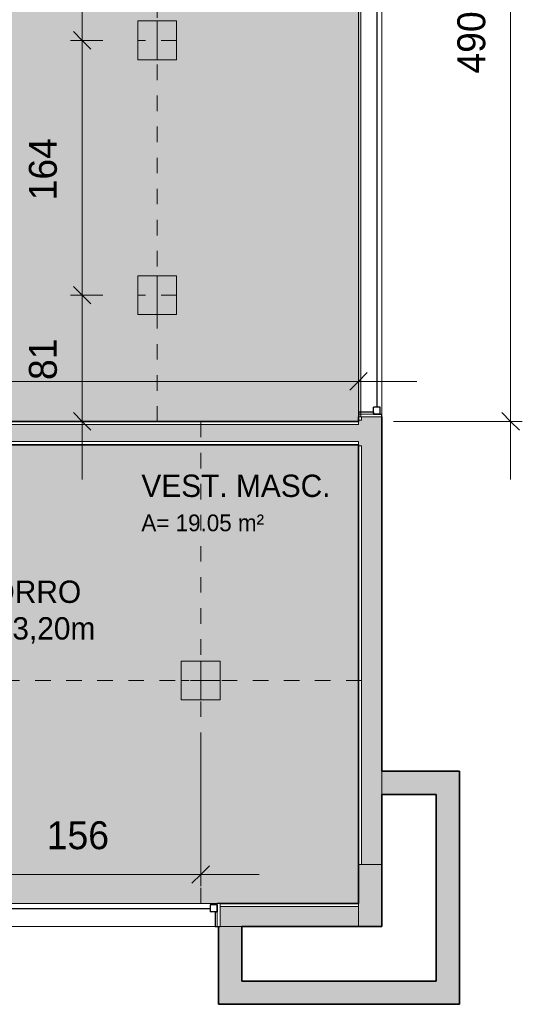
# Model space of a CAD drawing. Header units: metres. Extents: x -31 to 96, y -24 to 31.
# Tile 23 of 155: x -2.91 to 0.33, y -21.31 to -14.98. Entities that reach past the tile are written whole.
import ezdxf

# ---------------------------------------------------------------- set-up
doc = ezdxf.new("R2010")
doc.units = ezdxf.units.M
doc.linetypes.add('Oculta', pattern=[0.007144, 0.004763, -0.002381])
for name, color, linetype, lineweight in [('A-ANNO-DIMS', 211, 'Continuous', 9), ('A-ANNO-DIMS-75', 211, 'Continuous', 9), ('A-AREA-IDEN', 2, 'Continuous', 9), ('A-DETL', 90, 'Continuous', 18), ('A-DETL-GENF', 92, 'Continuous', 18), ('A-DETL-HDLN', 90, 'Oculta', 18), ('A-DETL-THIN', 151, 'Continuous', 18), ('A-GLAZ', 151, 'Continuous', 18), ('A-WALL', 113, 'Continuous', 18), ('A-WALL-PATT', 111, 'Continuous', 35), ('G-ANNO-TEXT', 231, 'Continuous', 9)]:
    doc.layers.add(name, color=color, linetype=linetype, lineweight=lineweight)
doc.styles.add('Century Gothic', font='GOTHIC.TTF', dxfattribs={"height": 0.143711})
doc.styles.add('Century Gothic_2', font='GOTHIC.TTF', dxfattribs={"height": 0.179639})
doc.styles.add('Century Gothic_3', font='GOTHIC.TTF', dxfattribs={"height": 0.107783})
doc.styles.add('Century Gothic_B', font='txt', dxfattribs={"height": 0.143612})
doc.dimstyles.new('_Cotas_detalhamento_2_5_mm', dxfattribs={"dimscale": 0.3048, "dimtxt": 0.1875, "dimasz": 0.369094, "dimexe": 0.246063, "dimexo": 0.738189, "dimgap": 0.369094, "dimtad": 1, "dimdec": 0, "dimlfac": 100, "dimzin": 0, "dimdsep": 46, "dimtxsty": 'Century Gothic_2', "dimblk1": 'OBLIQUE', "dimblk2": 'OBLIQUE', "dimsah": 1, "dimcen": 0.09, "dimdle": 1.230315, "dimazin": 0, "dimtfac": 1, "dimtdec": 4, "dimtix": 1, "dimtmove": 0, "dimatfit": 3, "dimfxl": 1, "dimtvp": 1, "dimtolj": 1, "dimtzin": 0, "dimarcsym": 2})

# ---------------------------------------------------------------- blocks, each defined once
blk = doc.blocks.new('Casement w Mullions-Number_0002 - Janela 100 x 400 _cm_-1469881-PLANTA DE TETO - LUMINOTÉCNICO')
at = {"layer": 'A-GLAZ', "lineweight": 25}
for p, q in [((-2.075, 0.075), (-2.05595, 0.075)), ((-2.05595, 0.02055), (-2.05595, 0.075)), ((-2.05595, 0.065), (-2.05595, 0.02055)), ((-2.05595, 0.065), (-2.0115, 0.065)), ((-2.0115, 0.065), (-2.0115, 0.02055)), ((2.0115, 0.065), (2.0115, 0.02055)), ((2.05595, 0.065), (2.0115, 0.065)), ((2.05595, 0.02055), (2.05595, 0.075)), ((2.075, 0.075), (2.05595, 0.075)), ((2.05595, 0.065), (2.05595, 0.02055)), ((-2.05595, 0.02055), (-2.0115, 0.02055)), ((-2.05595, 0.02055), (-2.04325, 0.02055)), ((-2.04325, -0.075), (-2.04325, 0.02055)), ((-2.0115, 0.04277), (2.0115, 0.04277)), ((2.05595, 0.02055), (2.0115, 0.02055)), ((2.04325, 0.02055), (2.05595, 0.02055)), ((2.04325, 0.02055), (2.04325, -0.075)), ((-2.04325, -0.075), (-2.075, -0.075)), ((2.04325, -0.075), (2.075, -0.075))]:
    blk.add_line(p, q, dxfattribs=at)
at = {"layer": 'A-GLAZ'}
for p, q in [((-2.05595, 0.075), (-2.075, 0.075)), ((-2.075, 0.075), (-2.075, -0.075)), ((-2.05595, -0.075), (-2.05595, 0.075)), ((2.05595, 0.075), (-2.05595, 0.075)), ((-2.05595, 0.075), (-2.05595, -0.075)), ((2.05595, 0.075), (2.05595, -0.075)), ((2.075, 0.075), (2.05595, 0.075)), ((2.05595, -0.075), (2.05595, 0.075)), ((2.075, -0.075), (2.075, 0.075)), ((-2.075, -0.075), (-2.05595, -0.075)), ((-2.05595, -0.075), (2.05595, -0.075)), ((2.05595, -0.075), (2.075, -0.075))]:
    blk.add_line(p, q, dxfattribs=at)
blk = doc.blocks.new('DIMBLOCK29-PLANTA DE TETO - LUMINOTÉCNICO')
at = {"layer": 'A-ANNO-DIMS-75'}
for p, q in [((-6.9273, -17.4499), (-6.9273, -17.2294)), ((-0.7273, -17.4499), (-0.7273, -17.2294)), ((-7.3023, -17.3044), (-0.3523, -17.3044)), ((-6.9273, -17.3044), (-6.9273, -17.4499)), ((-0.7273, -17.3044), (-0.7273, -17.4499))]:
    blk.add_line(p, q, dxfattribs=at)
at = {"layer": 'A-ANNO-DIMS-75', "lineweight": 18}
for p, q in [((-6.9273, -17.3044), (-6.871, -17.2482)), ((-0.7273, -17.3044), (-0.671, -17.2482)), ((-6.9273, -17.3044), (-6.9835, -17.3607)), ((-0.7273, -17.3044), (-0.7835, -17.3607))]:
    blk.add_line(p, q, dxfattribs=at)
at = {"layer": 'A-ANNO-DIMS-75', "color": 0, "insert": (-4.0371, -16.9617), "char_height": 0.17964, "width": 0.503571, "attachment_point": 1, "line_spacing_factor": 0.984117, "style": 'Century Gothic_2'}
blk.add_mtext('620', dxfattribs=at)
blk = doc.blocks.new('_Oblique')
at = {"color": 0, "linetype": 'ByBlock', "lineweight": -2}
blk.add_line((-0.5, -0.5), (0.5, 0.5), dxfattribs=at)
blk = doc.blocks.new('DIMBLOCK34-PLANTA DE TETO - LUMINOTÉCNICO')
at = {"layer": 'A-ANNO-DIMS-75'}
for p, q in [((-3.3039, -19.5796), (-3.3039, -20.5542)), ((-3.3039, -20.4792), (-3.3039, -19.5796)), ((-1.7423, -19.5796), (-1.7423, -20.5542)), ((-1.7423, -20.4792), (-1.7423, -19.5796)), ((-3.3039, -20.4792), (-1.3673, -20.4792))]:
    blk.add_line(p, q, dxfattribs=at)
at = {"layer": 'A-ANNO-DIMS-75', "lineweight": 18}
for p, q in [((-3.3039, -20.4792), (-3.2477, -20.4229)), ((-1.7423, -20.4792), (-1.686, -20.4229)), ((-3.3039, -20.4792), (-3.3602, -20.5354)), ((-1.7423, -20.4792), (-1.7985, -20.5354))]:
    blk.add_line(p, q, dxfattribs=at)
at = {"layer": 'A-ANNO-DIMS-75', "color": 0, "insert": (-2.7329, -20.1364), "char_height": 0.17964, "width": 0.503571, "attachment_point": 1, "line_spacing_factor": 0.984117, "style": 'Century Gothic_2'}
blk.add_mtext('156', dxfattribs=at)
blk = doc.blocks.new('DIMBLOCK140-PLANTA DE TETO - LUMINOTÉCNICO')
at = {"layer": 'A-ANNO-DIMS-75'}
for p, q in [((0.2509, -17.9372), (0.2509, -12.2896)), ((-0.5023, -12.6646), (0.3259, -12.6646)), ((0.2509, -12.6646), (-0.5023, -12.6646)), ((-0.5023, -17.5622), (0.3259, -17.5622)), ((0.2509, -17.5622), (-0.5023, -17.5622))]:
    blk.add_line(p, q, dxfattribs=at)
at = {"layer": 'A-ANNO-DIMS-75', "lineweight": 18}
for p, q in [((0.2509, -12.6646), (0.1947, -12.6083)), ((0.2509, -12.6646), (0.3072, -12.7208)), ((0.2509, -17.5622), (0.1947, -17.5059)), ((0.2509, -17.5622), (0.3072, -17.6184))]:
    blk.add_line(p, q, dxfattribs=at)
at = {"layer": 'A-ANNO-DIMS-75', "color": 0, "insert": (-0.0918, -15.3232), "char_height": 0.17964, "width": 0.503571, "attachment_point": 1, "rotation": 90, "line_spacing_factor": 0.984117, "style": 'Century Gothic_2'}
blk.add_mtext('490', dxfattribs=at)
blk = doc.blocks.new('DIMBLOCK142-PLANTA DE TETO - LUMINOTÉCNICO')
at = {"layer": 'A-ANNO-DIMS-75', "lineweight": 18}
for p, q in [((-2.5047, -13.4746), (-2.5609, -13.4183)), ((-2.5047, -13.4746), (-2.4484, -13.5308)), ((-2.5047, -15.1096), (-2.5609, -15.0533)), ((-2.5047, -15.1096), (-2.4484, -15.1658))]:
    blk.add_line(p, q, dxfattribs=at)
at = {"layer": 'A-ANNO-DIMS-75'}
for p, q in [((-2.3723, -13.4746), (-2.5797, -13.4746)), ((-2.5047, -13.4746), (-2.5047, -15.1096)), ((-2.5047, -13.4746), (-2.3723, -13.4746)), ((-2.3723, -15.1096), (-2.5797, -15.1096)), ((-2.5047, -15.1096), (-2.3723, -15.1096))]:
    blk.add_line(p, q, dxfattribs=at)
at = {"layer": 'A-ANNO-DIMS-75', "color": 0, "insert": (-2.8474, -14.5019), "char_height": 0.17964, "width": 0.503571, "attachment_point": 1, "rotation": 90, "line_spacing_factor": 0.984117, "style": 'Century Gothic_2'}
blk.add_mtext('164', dxfattribs=at)
blk = doc.blocks.new('DIMBLOCK143-PLANTA DE TETO - LUMINOTÉCNICO')
at = {"layer": 'A-ANNO-DIMS-75', "lineweight": 18}
for p, q in [((-2.5047, -15.1096), (-2.5609, -15.0533)), ((-2.5047, -15.1096), (-2.4484, -15.1658)), ((-2.5047, -16.7496), (-2.5609, -16.6933)), ((-2.5047, -16.7496), (-2.4484, -16.8058))]:
    blk.add_line(p, q, dxfattribs=at)
at = {"layer": 'A-ANNO-DIMS-75'}
for p, q in [((-2.3723, -15.1096), (-2.5797, -15.1096)), ((-2.5047, -15.1096), (-2.5047, -16.7496)), ((-2.5047, -15.1096), (-2.3723, -15.1096)), ((-2.3723, -16.7496), (-2.5797, -16.7496)), ((-2.5047, -16.7496), (-2.3723, -16.7496))]:
    blk.add_line(p, q, dxfattribs=at)
at = {"layer": 'A-ANNO-DIMS-75', "color": 0, "insert": (-2.8474, -16.1394), "char_height": 0.17964, "width": 0.503571, "attachment_point": 1, "rotation": 90, "line_spacing_factor": 0.984117, "style": 'Century Gothic_2'}
blk.add_mtext('164', dxfattribs=at)
blk = doc.blocks.new('DIMBLOCK144-PLANTA DE TETO - LUMINOTÉCNICO')
at = {"layer": 'A-ANNO-DIMS-75', "lineweight": 18}
for p, q in [((-2.5047, -16.7496), (-2.5609, -16.6933)), ((-2.5047, -16.7496), (-2.4484, -16.8058)), ((-2.5047, -17.5622), (-2.5609, -17.5059)), ((-2.5047, -17.5622), (-2.4484, -17.6184))]:
    blk.add_line(p, q, dxfattribs=at)
at = {"layer": 'A-ANNO-DIMS-75'}
for p, q in [((-2.3723, -16.7496), (-2.5797, -16.7496)), ((-2.5047, -16.7496), (-2.5047, -17.9372)), ((-2.5047, -16.7496), (-2.3723, -16.7496)), ((-2.6501, -17.5622), (-2.4297, -17.5622)), ((-2.5047, -17.5622), (-2.6501, -17.5622))]:
    blk.add_line(p, q, dxfattribs=at)
at = {"layer": 'A-ANNO-DIMS-75', "color": 0, "insert": (-2.8474, -17.2958), "char_height": 0.17964, "width": 0.335714, "attachment_point": 1, "rotation": 90, "line_spacing_factor": 0.984117, "style": 'Century Gothic_2'}
blk.add_mtext('81', dxfattribs=at)

msp = doc.modelspace()

# ---------------------------------------------------------------- hatches: boundary and pattern name
at = {"layer": 'A-DETL-GENF'}
h = msp.add_hatch(color=254, dxfattribs=at)
h.paths.add_polyline_path([(-20.6273, -20.8474), (-19.3773, -20.8474), (-19.3773, -18.5646), (-20.6273, -18.5646), (-20.6273, -20.7407)], flags=0)
h.paths.add_polyline_path([(-20.8523, -20.8474), (-20.7773, -20.8474), (-20.7773, -18.4146), (-19.3773, -18.4146), (-19.3773, -16.1146), (-23.2273, -16.1146), (-23.2273, -16.5245), (-23.0773, -16.5245), (-23.0773, -16.8245), (-23.3773, -16.8245), (-23.3773, -16.1146), (-26.734, -16.1146), (-26.734, -20.1646), (-23.3023, -20.1646), (-23.3023, -19.8646), (-23.0773, -19.8646), (-23.0773, -20.1646), (-22.3773, -20.1646), (-22.3773, -20.8474), (-21.1523, -20.8474)], flags=0)
h.paths.add_polyline_path([(-9.6773, -20.6646), (-7.3273, -20.6646), (-7.3273, -20.4146), (-7.0773, -20.4146), (-7.0773, -18.7646), (-9.6773, -18.7646), (-9.6773, -19.8546), (-9.8273, -19.8546), (-9.8273, -16.7159), (-10.8273, -16.7159), (-10.8273, -16.9146), (-11.0773, -16.9146), (-11.0773, -18.8146), (-11.2273, -18.8146), (-11.2273, -16.6646), (-14.9523, -16.6646), (-14.9523, -16.9146), (-15.3523, -16.9146), (-15.3523, -16.6646), (-17.7273, -16.6646), (-17.7273, -13.9396), (-19.2273, -13.9396), (-19.2273, -16.5146), (-19.0773, -16.5146), (-19.0773, -16.8146), (-19.2273, -16.8146), (-19.2273, -20.5474), (-19.0773, -20.5474), (-19.0773, -20.6646), (-15.5523, -20.6646), (-15.5523, -20.5146), (-15.2523, -20.5146), (-15.2523, -20.6646), (-11.2273, -20.6646), (-11.2273, -20.2146), (-11.0773, -20.2146), (-11.0773, -20.4146), (-10.8273, -20.4146), (-10.8273, -20.6646), (-9.8273, -20.6646), (-9.8273, -20.5546), (-9.6773, -20.5546), (-9.6773, -20.6421)], flags=0)
h.paths.add_polyline_path([(-6.8657, -20.6646), (-0.7273, -20.6646), (-0.7273, -17.7122), (-5.7773, -17.7122), (-5.7773, -19.0622), (-5.9273, -19.0622), (-5.9273, -16.7146), (-6.9273, -16.7146), (-6.9273, -20.6646)], flags=0)
h.paths.add_polyline_path([(-7.0773, -18.6146), (-7.0773, -16.9146), (-7.3273, -16.9146), (-7.3273, -16.7159), (-9.6773, -16.7159), (-9.6773, -18.6146), (-7.0891, -18.6146)], flags=0)
h.paths.add_polyline_path([(-0.7273, -17.5622), (-0.7273, -17.5337), (-0.7123, -17.5337), (-0.7123, -13.3837), (-0.7273, -13.3837), (-0.7273, -12.6646), (-6.9173, -12.6646), (-6.9173, -12.8146), (-7.2173, -12.8146), (-7.2173, -15.2646), (-5.9273, -15.2646), (-5.9273, -14.1646), (-5.7773, -14.1646), (-5.777, -17.5622), (-3.1285, -17.5622)], flags=0)
h.paths.add_polyline_path([(-7.3273, -16.5659), (-7.3273, -16.4646), (-6.9273, -16.4646), (-6.9273, -16.5646), (-5.9273, -16.5646), (-5.9273, -15.4146), (-7.3673, -15.4146), (-7.3673, -12.6646), (-9.4673, -12.6646), (-9.4673, -15.4159), (-9.6173, -15.4159), (-9.6173, -12.6646), (-10.8273, -12.6646), (-10.8273, -12.8146), (-11.0773, -12.8146), (-11.0773, -16.5146), (-10.8273, -16.5146), (-10.8273, -16.5659), (-8.143, -16.5659)], flags=0)
h.paths.add_polyline_path([(-11.348, -16.5146), (-11.2273, -16.5146), (-11.2273, -15.0146), (-15.2273, -15.0146), (-15.2273, -16.5146), (-13.5458, -16.5146)], flags=0)
h.paths.add_polyline_path([(-15.3773, -16.5146), (-15.3773, -12.7146), (-15.5023, -12.7146), (-15.5023, -12.6146), (-17.5773, -12.6146), (-17.5773, -16.5146), (-16.4043, -16.5146)], flags=0)
h.paths.add_polyline_path([(-20.634, -15.9646), (-19.3773, -15.9646), (-19.3773, -13.7896), (-17.7273, -13.7896), (-17.7273, -12.4646), (-15.5023, -12.4646), (-15.5023, -12.4146), (-15.2023, -12.4146), (-15.2023, -12.5646), (-15.0523, -12.5646), (-15.0523, -12.7146), (-14.3523, -12.7146), (-14.3523, -12.5646), (-11.2273, -12.5646), (-11.2273, -12.4146), (-10.8273, -12.4146), (-10.8273, -12.5146), (-8.9873, -12.5146), (-8.9873, -9.5146), (-9.9329, -9.5146), (-9.9329, -9.5159), (-10.0829, -9.5159), (-10.0829, -5.737), (-12.345, -3.6888), (-16.2273, -3.6888), (-16.2273, -2.4247), (-19.3773, -2.4247), (-19.3773, 0.6853), (-22.3073, 0.6853), (-22.3073, 0.6753), (-23.7273, 0.6753), (-23.7273, 0.6553), (-23.9623, 0.6553), (-23.9623, -0.6747), (-23.3773, -0.6747), (-23.3773, -0.5047), (-23.0773, -0.5047), (-23.0773, -0.6646), (-20.7173, -0.6646), (-20.7173, -2.5146), (-20.8673, -2.5146), (-20.8673, -0.8146), (-23.2273, -0.8146), (-23.2273, -1.7146), (-23.3773, -1.7146), (-23.3773, -0.8247), (-24.1123, -0.8247), (-24.1123, 0.6553), (-24.6623, 0.6553), (-24.6623, 4.8453), (-28.2123, 4.8453), (-28.2123, 4.6953), (-28.3623, 4.6953), (-28.3623, -0.5797), (-28.2123, -0.5797), (-28.2123, -0.8146), (-28.3623, -0.8146), (-28.3623, -3.9396), (-26.3623, -3.9396), (-26.3623, -4.6146), (-26.1448, -4.6146), (-26.1448, -4.7646), (-26.3623, -4.7646), (-26.3623, -5.9896), (-24.1623, -5.9896), (-24.1623, -6.1396), (-24.2623, -6.1396), (-24.2623, -6.3271), (-24.4123, -6.3271), (-24.4123, -6.1396), (-28.3623, -6.1396), (-28.3623, -8.3646), (-28.2273, -8.3646), (-28.2273, -8.5146), (-24.4123, -8.5146), (-24.4123, -8.3271), (-24.2623, -8.3271), (-24.2623, -8.5146), (-23.3773, -8.5146), (-23.3773, -8.3646), (-23.0773, -8.3646), (-23.0773, -8.5146), (-19.3023, -8.5146), (-19.3023, -8.3646), (-19.0773, -8.3646), (-19.0773, -11.2746), (-19.3023, -11.2746), (-19.3023, -12.4896), (-19.0773, -12.4896), (-19.0773, -12.7896), (-19.3773, -12.7896), (-19.3773, -12.7646), (-26.734, -12.7646), (-26.734, -15.9646), (-20.6667, -15.9646)], flags=0)
h.paths.add_polyline_path([(-15.2273, -14.8646), (-15.2223, -14.8646), (-15.2223, -12.7146), (-15.2273, -12.7146), (-15.2273, -14.8618)], flags=0)
h.paths.add_polyline_path([(-12.7987, -11.4646), (-13.0273, -11.4646), (-13.0273, -11.3146), (-12.2773, -11.3146), (-12.2773, -11.4646)], flags=0)
h.paths.add_polyline_path([(-11.5773, -11.4646), (-11.5773, -11.3146), (-11.2773, -11.3146), (-11.2773, -11.4646)], flags=0)
h.paths.add_polyline_path([(-13.7273, -11.4646), (-14.0273, -11.4646), (-14.0273, -11.3146), (-13.7273, -11.3146)], flags=0)
h.paths.add_polyline_path([(-16.4584, -11.4646), (-16.6273, -11.4646), (-16.6273, -11.3146), (-16.1773, -11.3146), (-16.1773, -11.4646), (-16.2273, -11.4646)], flags=0)
h.paths.add_polyline_path([(-15.4773, -11.4646), (-15.4773, -11.3146), (-15.0273, -11.3146), (-15.0273, -11.4646), (-15.3615, -11.4646)], flags=0)
h.paths.add_polyline_path([(-17.3273, -11.4646), (-17.8773, -11.4646), (-17.8773, -9.9146), (-17.7273, -9.9146), (-17.7273, -11.3146), (-17.3273, -11.3146)], flags=0)
h.paths.add_polyline_path([(-17.7273, -9.2146), (-17.8773, -9.2146), (-17.8773, -6.8847), (-17.7273, -6.8847), (-17.7273, -8.8146)], flags=0)
h.paths.add_polyline_path([(-17.7321, -6.1847), (-17.8773, -6.1847), (-17.8773, -5.8847), (-17.7273, -5.8847), (-17.7273, -6.1847)], flags=0)
h.paths.add_polyline_path([(-19.288, -6.1396), (-21.8123, -6.1396), (-21.8123, -5.9896), (-19.2273, -5.9896), (-19.2273, -6.1396)], flags=0)
h.paths.add_polyline_path([(-23.1089, -6.1396), (-23.4623, -6.1396), (-23.4623, -5.9896), (-22.5123, -5.9896), (-22.5123, -6.1396), (-23.0939, -6.1396)], flags=0)
h.paths.add_polyline_path([(-28.2273, -5.9896), (-26.5123, -5.9896), (-26.5123, -4.0896), (-28.3623, -4.0896), (-28.3623, -5.9896)], flags=0)
h.paths.add_polyline_path([(-10.0029, -5.5856), (-6.5934, -1.8198), (-7.8905, -0.6454), (-8.9918, -1.8617), (-9.9184, -1.0228), (-12.2267, -3.572), (-10.003, -5.5855)], flags=0)
h.paths.add_polyline_path([(-17.8773, -5.1847), (-17.8773, -4.7847), (-17.7273, -4.7847), (-17.7273, -5.1847)], flags=0)
h.paths.add_polyline_path([(-19.3773, -4.9396), (-19.5273, -4.9396), (-19.5273, -4.5646), (-19.2273, -4.5646), (-19.2273, -4.9396), (-19.3168, -4.9396)], flags=0)
h.paths.add_polyline_path([(-20.7173, -4.7646), (-21.0373, -4.7646), (-21.0373, -4.6146), (-20.8673, -4.6146), (-20.8673, -4.5146), (-20.7173, -4.5146), (-20.7173, -4.6146)], flags=0)
h.paths.add_polyline_path([(-23.0373, -4.7646), (-24.1448, -4.7646), (-24.1448, -4.6146), (-23.3773, -4.6146), (-23.3773, -3.7146), (-23.2273, -3.7146), (-23.2273, -4.4646), (-23.0823, -4.4646), (-23.0823, -4.6146), (-23.0373, -4.6146)], flags=0)
h.paths.add_polyline_path([(-20.6877, 0.8353), (-19.3773, 0.8353), (-19.3773, 4.8453), (-22.1573, 4.8453), (-22.1573, 0.8353), (-20.7173, 0.8353)], flags=0)
at = {"layer": 'A-WALL-PATT', "lineweight": 18}
h = msp.add_hatch(color=256, dxfattribs=at)
h.paths.add_polyline_path([(-0.7073, -17.5546), (-0.5773, -17.5546), (-0.5773, -17.5337), (-0.7073, -17.5337)], flags=0)
h.paths.add_polyline_path([(-0.5773, -13.3837), (-0.5773, -12.5146), (-0.7073, -12.5146), (-0.7073, -13.3837)], flags=0)
for color, points in [(256, [(-0.5773, -17.7196), (-0.5773, -17.5546), (-0.7273, -17.5546), (-0.7273, -17.7196), (-0.7073, -17.7196)]), (256, [(-0.5773, -20.4146), (-0.5773, -17.7196), (-0.7073, -17.7196), (-0.7073, -20.4146)]), (8, [(-0.2273, -19.9646), (-0.2273, -19.8146), (-0.5773, -19.8146), (-0.5773, -19.9646)]), (8, [(-0.2273, -21.1646), (-0.0773, -21.1646), (-0.0773, -19.8146), (-0.2273, -19.8146), (-0.2273, -19.9646)]), (256, [(-0.5773, -20.8146), (-0.5773, -20.4146), (-0.7273, -20.4146), (-0.7273, -20.8146), (-0.7073, -20.8146)]), (8, [(-1.4776, -21.3146), (-1.4776, -20.8146), (-1.6276, -20.8146), (-1.6276, -21.3146), (-1.6173, -21.3146)]), (8, [(-0.5773, -21.3146), (-0.0773, -21.3146), (-0.0773, -21.1646), (-1.4776, -21.1646), (-1.4776, -21.3146), (-0.7073, -21.3146)])]:
    msp.add_hatch(color=color, dxfattribs=at).paths.add_polyline_path(points, flags=0)
at = {"layer": 'A-WALL-PATT'}
msp.add_hatch(color=256, dxfattribs=at).paths.add_polyline_path([(-5.7773, -17.6922), (-0.7273, -17.6922), (-0.7273, -17.5822), (-5.7773, -17.5822)], flags=0)
h = msp.add_hatch(color=256, dxfattribs=at)
h.paths.add_polyline_path([(-1.4776, -20.8146), (-0.7273, -20.8146), (-0.7273, -20.6846), (-1.6173, -20.6846), (-1.6173, -20.8146)], flags=0)
h.paths.add_polyline_path([(-6.5773, -20.8146), (-5.7673, -20.8146), (-5.7673, -20.6846), (-6.9273, -20.6846), (-6.9273, -20.8146), (-6.9158, -20.8146)], flags=0)

# ---------------------------------------------------------------- linework, layer by layer
at = {"layer": 'A-DETL'}
for p, q in [((-0.7123, -17.5337), (-0.7123, -13.3837)), ((-1.8973, -14.9846), (-2.1473, -14.9846)), ((-2.1473, -14.9846), (-2.1473, -15.2346)), ((-1.8973, -15.2346), (-1.8973, -14.9846)), ((-2.1473, -15.2346), (-1.8973, -15.2346)), ((-1.8973, -16.6246), (-2.1473, -16.6246)), ((-2.1473, -16.6246), (-2.1473, -16.8746)), ((-1.8973, -16.8746), (-1.8973, -16.6246)), ((-2.1473, -16.8746), (-1.8973, -16.8746)), ((-1.6173, -19.1046), (-1.8673, -19.1046)), ((-1.8673, -19.1046), (-1.8673, -19.3546)), ((-1.6173, -19.3546), (-1.6173, -19.1046)), ((-1.8673, -19.3546), (-1.6173, -19.3546)), ((-5.7673, -20.6646), (-1.6173, -20.6646))]:
    msp.add_line(p, q, dxfattribs=at)
at = {"layer": 'A-DETL-HDLN'}
for p, q in [((-2.0223, -17.5646), (-2.0223, -12.6646)), ((-1.8973, -15.1096), (-2.1473, -15.1096)), ((-1.8973, -16.7496), (-2.1473, -16.7496)), ((-1.7423, -20.6646), (-1.7423, -17.5546)), ((-0.7073, -19.2296), (-5.7773, -19.2296)), ((-1.6173, -19.2296), (-1.8673, -19.2296))]:
    msp.add_line(p, q, dxfattribs=at)
at = {"layer": 'A-DETL-THIN'}
for p, q in [((-2.0223, -14.9846), (-2.0223, -15.2346)), ((-2.0223, -16.6246), (-2.0223, -16.8746)), ((-1.7423, -19.1046), (-1.7423, -19.3546))]:
    msp.add_line(p, q, dxfattribs=at)
at = {"layer": 'A-WALL', "lineweight": 35}
for p, q in [((-0.7273, -17.5622), (-0.7273, -17.5337)), ((-0.5773, -17.5337), (-0.5773, -19.8146)), ((-5.7773, -17.5622), (-0.7273, -17.5622)), ((-0.7273, -17.7122), (-5.7773, -17.7122)), ((-0.7273, -20.6646), (-0.7273, -17.7122)), ((-0.5773, -19.8146), (-0.0773, -19.8146)), ((-0.0773, -19.8146), (-0.0773, -21.3146)), ((-0.5773, -19.9646), (-0.5773, -20.8146)), ((-0.2273, -19.9646), (-0.5773, -19.9646)), ((-0.2273, -21.1646), (-0.2273, -19.9646)), ((-1.6173, -20.6646), (-0.7273, -20.6646)), ((-1.6276, -21.3146), (-1.6276, -20.8146)), ((-1.4776, -20.8146), (-1.4776, -21.1646)), ((-0.5773, -20.8146), (-1.4776, -20.8146)), ((-1.4776, -21.1646), (-0.2273, -21.1646)), ((-0.0773, -21.3146), (-1.6276, -21.3146))]:
    msp.add_line(p, q, dxfattribs=at)
at = {"layer": 'A-WALL'}
for p, q in [((-0.7073, -17.5546), (-0.7273, -17.5546)), ((-0.7073, -17.5546), (-0.7073, -17.5337)), ((-0.7273, -17.5822), (-5.7773, -17.5822)), ((-0.7273, -17.5622), (-0.7273, -17.5822)), ((-0.7273, -17.6922), (-5.7773, -17.6922)), ((-0.7273, -17.6922), (-0.7273, -17.7122)), ((-0.7273, -17.7196), (-0.7073, -17.7196)), ((-0.7073, -20.4146), (-0.7073, -17.7196)), ((-0.5773, -19.9646), (-0.5773, -19.8146)), ((-0.5773, -20.4146), (-0.7273, -20.4146)), ((-0.7273, -20.6846), (-1.6173, -20.6846)), ((-0.7273, -20.8146), (-0.7273, -20.6646)), ((-1.6173, -20.8146), (-1.4776, -20.8146))]:
    msp.add_line(p, q, dxfattribs=at)

# ---------------------------------------------------------------- block references
at = {"layer": 'A-GLAZ', "rotation": 269.9999999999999}
msp.add_blockref('Casement w Mullions-Number_0002 - Janela 100 x 400 _cm_-1469881-PLANTA DE TETO - LUMINOTÉCNICO', (-0.6523, -15.4587), dxfattribs=at)
at = {"layer": 'A-GLAZ'}
msp.add_blockref('Casement w Mullions-Number_0002 - Janela 100 x 400 _cm_-1469881-PLANTA DE TETO - LUMINOTÉCNICO', (-3.6923, -20.7396), dxfattribs=at)

# ---------------------------------------------------------------- texts
at = {"layer": 'A-AREA-IDEN', "attachment_point": 1}
for s, insert, char_height, width, line_spacing_factor, style in [('VEST. MASC.', (-2.1239, -17.905), 0.143612, 1.4202, 0.984796, 'Century Gothic_B'), ('A= 19.05 m²', (-2.1239, -18.1615), 0.107783, 1.00305, 0.984117, 'Century Gothic_3')]:
    msp.add_mtext(s, dxfattribs=dict(at, insert=insert, char_height=char_height, width=width, line_spacing_factor=line_spacing_factor, style=style))
at = {"layer": 'G-ANNO-TEXT', "color": 7, "insert": (-3.205, -18.5869), "char_height": 0.14371, "width": 0.9792, "attachment_point": 1, "line_spacing_factor": 0.984117, "style": 'Century Gothic'}
msp.add_mtext('FORRO\\PH=3,20m', dxfattribs=at)

# ---------------------------------------------------------------- dimensions: what is measured, and where the dimension line sits
at = {"layer": 'A-ANNO-DIMS'}
for base, p1, p2, override, picture, middle in [((0.2509, -12.6646), (-0.7273, -17.5622), (-0.7273, -12.6646), {"dimpost": '<>', "dimfxl": 4.897583}, 'DIMBLOCK140-PLANTA DE TETO - LUMINOTÉCNICO', (0.0441, -15.1134)), ((-2.5046837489, -15.1095871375), (-2.1472739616, -13.4745871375), (-2.1472739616, -15.1095871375), {"dimpost": '<>', "dimfxl": 1.635}, 'DIMBLOCK142-PLANTA DE TETO - LUMINOTÉCNICO', (-2.7115216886, -14.2920871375)), ((-2.5047, -16.7496), (-2.1473, -15.1096), (-2.1473, -16.7496), {"dimpost": '<>', "dimfxl": 1.64}, 'DIMBLOCK143-PLANTA DE TETO - LUMINOTÉCNICO', (-2.7115, -15.9296)), ((-2.5047, -17.5622), (-2.1473, -16.7496), (-2.4251, -17.5622), {"dimpost": '<>', "dimfxl": 0.858776}, 'DIMBLOCK144-PLANTA DE TETO - LUMINOTÉCNICO', (-2.7115, -17.1559))]:
    dim = msp.add_linear_dim(base=base, p1=p1, p2=p2, angle=90, dimstyle='_Cotas_detalhamento_2_5_mm', override=override, dxfattribs=at)
    dim.commit()
    dim.dimension.update_dxf_attribs({"geometry": picture, "text_midpoint": middle})
for base, p1, p2, override, picture, middle in [((-0.7273, -17.3044), (-6.9273, -17.2249), (-0.7273, -17.2249), {"dimpost": '<>', "dimfxl": 6.2}, 'DIMBLOCK29-PLANTA DE TETO - LUMINOTÉCNICO', (-3.8273, -17.0976)), ((-1.7423, -20.4792), (-3.3039, -19.3546), (-1.7423, -19.3546), {"dimpost": '<>', "dimfxl": 1.561667}, 'DIMBLOCK34-PLANTA DE TETO - LUMINOTÉCNICO', (-2.5231, -20.2723))]:
    dim = msp.add_linear_dim(base=base, p1=p1, p2=p2, dimstyle='_Cotas_detalhamento_2_5_mm', override=override, dxfattribs=at)
    dim.commit()
    dim.dimension.update_dxf_attribs({"geometry": picture, "text_midpoint": middle})

doc.saveas('drawing.dxf')
